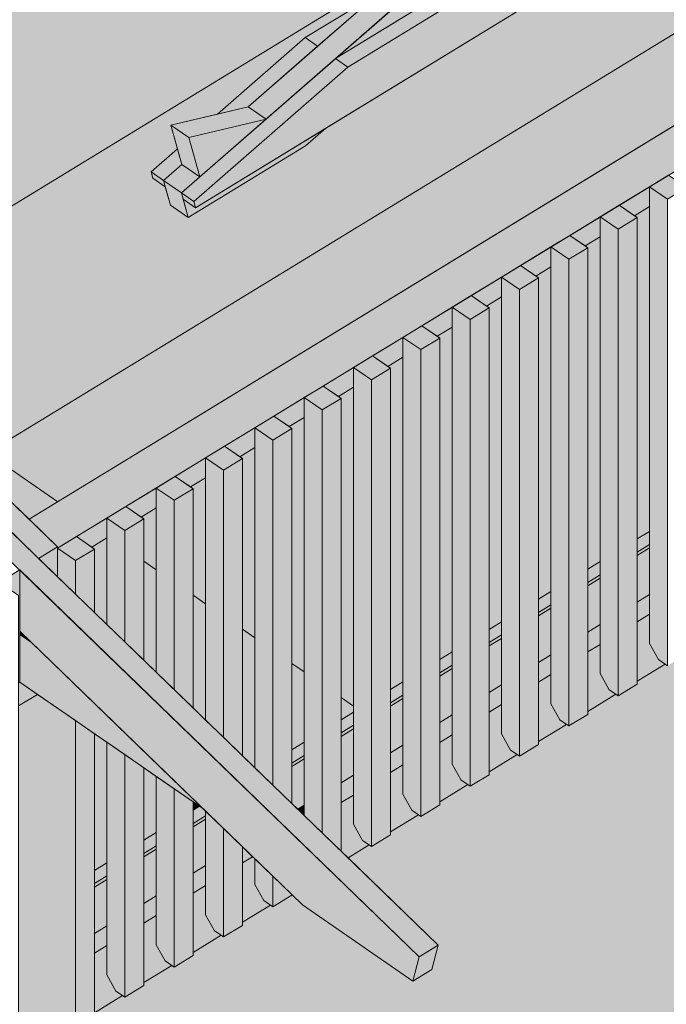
# Model space of a CAD drawing. Header units: millimetres. Extents: x 0 to 1517, y -116 to 725.
# Tile 189 of 256: x 809 to 822, y 580 to 599. Entities that reach past the tile are written whole.
import ezdxf

# ---------------------------------------------------------------- set-up
doc = ezdxf.new("R2010")
doc.units = ezdxf.units.MM
doc.linetypes.add('CADWORK_5', pattern=[13.2, 10, -1.5, 0.2, -1.5])
doc.layers.add('Ech.1_100', color=7, linetype='Continuous')
doc.styles.add('tahoma-', font='txt', dxfattribs={"height": 1})

msp = doc.modelspace()

# ---------------------------------------------------------------- hatches: boundary and pattern name
at = {"layer": 'Ech.1_100', "linetype": 'Continuous', "lineweight": 5, "true_color": 0xd4c4b3, "transparency": 33554687}
for points in [[(817.158, 581.023), (817.523, 581.245), (781.42, 616.192), (781.056, 615.969), (817.158, 581.023)], [(815.549, 598.266), (820.054, 601.017), (822.959, 603.55), (822.906, 603.739), (824.179, 604.613), (828.741, 608.59), (828.741, 609.766), (815.549, 598.266)], [(812.945, 595.997), (812.603, 596.233), (812.249, 595.924), (812.592, 595.688), (819.202, 601.451), (818.86, 601.687), (813.875, 597.342), (814.217, 597.106), (812.945, 595.997)], [(815.362, 596.927), (812.865, 595.402), (812.626, 595.568), (812.724, 595.216), (814.977, 596.591), (815.362, 596.927)], [(812.382, 595.452), (812.724, 595.216), (812.592, 595.688), (812.249, 595.924), (812.382, 595.452)], [(809.488, 588.448), (809.488, 587.272), (814.915, 582.018), (817.034, 580.556), (817.158, 581.023), (809.488, 588.448)], [(817.523, 581.245), (817.158, 581.023), (817.034, 580.556), (817.398, 580.778), (817.523, 581.245)]]:
    msp.add_hatch(color=9, dxfattribs=at).paths.add_polyline_path(points)
at = {"layer": 'Ech.1_100', "linetype": 'Continuous', "lineweight": 5, "true_color": 0xdcdcdc, "transparency": 33554687}
for points in [[(805.364, 593.015), (817.215, 600.253), (818.86, 601.687), (819.92, 603.552), (820.262, 603.315), (820.354, 602.99), (821.552, 604.034), (808.651, 612.942), (796.358, 605.433), (796.358, 601.733), (805.364, 593.015)], [(808.825, 589.665), (809.189, 589.887), (809.669, 589.422), (826.585, 599.754), (825.676, 600.964), (808.187, 590.282), (808.825, 589.665)], [(821.34, 589.043), (821.58, 589.19), (821.58, 595.426), (821.29, 595.248), (821.34, 595.214), (821.34, 589.043)], [(820.633, 594.847), (820.343, 594.67), (820.393, 594.635), (820.393, 588.465), (820.633, 588.612), (820.633, 594.847)], [(819.686, 594.269), (819.396, 594.092), (819.446, 594.057), (819.446, 587.887), (819.686, 588.033), (819.686, 594.269)], [(818.739, 593.691), (818.449, 593.513), (818.499, 593.478), (818.499, 587.308), (818.739, 587.455), (818.739, 593.691)], [(817.552, 586.73), (817.792, 586.876), (817.792, 593.112), (817.502, 592.935), (817.552, 592.9), (817.552, 586.73)], [(816.605, 586.151), (816.845, 586.298), (816.845, 592.534), (816.555, 592.356), (816.605, 592.322), (816.605, 586.151)], [(815.658, 585.573), (815.898, 585.72), (815.898, 591.955), (815.608, 591.778), (815.658, 591.743), (815.658, 585.573)], [(814.711, 584.995), (814.951, 585.141), (814.951, 591.377), (814.661, 591.2), (814.711, 591.165), (814.711, 584.995)], [(814.004, 590.799), (813.714, 590.621), (813.764, 590.586), (813.764, 584.883), (814.004, 584.651), (814.004, 590.799)], [(813.057, 590.22), (812.767, 590.043), (812.817, 590.008), (812.817, 585.8), (813.057, 585.568), (813.057, 590.22)], [(812.11, 589.642), (811.82, 589.464), (811.87, 589.43), (811.87, 586.717), (812.11, 586.484), (812.11, 589.642)], [(811.163, 589.063), (810.873, 588.886), (810.923, 588.851), (810.923, 587.633), (811.163, 587.401), (811.163, 589.063)], [(821.34, 588.724), (821.58, 588.871), (821.58, 588.936), (821.34, 588.789), (821.34, 588.724)], [(820.393, 588.145), (820.633, 588.292), (820.633, 588.358), (820.393, 588.211), (820.393, 588.145)], [(819.446, 587.567), (819.686, 587.714), (819.686, 587.779), (819.446, 587.633), (819.446, 587.567)], [(821.58, 587.599), (821.34, 587.452), (821.34, 586.311), (821.878, 586.64), (821.751, 586.728), (821.58, 587.036), (821.58, 587.599)], [(818.739, 587.201), (818.499, 587.054), (818.499, 586.989), (818.739, 587.135), (818.739, 587.201)], [(820.633, 587.02), (820.393, 586.874), (820.393, 585.733), (820.931, 586.062), (820.804, 586.149), (820.633, 586.458), (820.633, 587.02)], [(817.792, 586.622), (817.552, 586.476), (817.552, 586.41), (817.792, 586.557), (817.792, 586.622)], [(819.686, 586.442), (819.446, 586.295), (819.446, 585.155), (819.984, 585.483), (819.857, 585.571), (819.686, 585.879), (819.686, 586.442)], [(809.488, 586.296), (809.466, 586.283), (809.466, 585.837), (809.831, 586.06), (809.488, 586.296)], [(809.831, 586.06), (809.466, 585.837), (809.466, 559.983), (810.559, 560.65), (810.559, 585.557), (809.831, 586.06)], [(816.605, 585.832), (816.845, 585.979), (816.845, 586.044), (816.605, 585.897), (816.605, 585.832)], [(818.739, 585.864), (818.499, 585.717), (818.499, 584.576), (819.037, 584.905), (818.911, 584.992), (818.739, 585.301), (818.739, 585.864)], [(815.658, 585.253), (815.898, 585.4), (815.898, 585.466), (815.658, 585.319), (815.658, 585.253)], [(810.923, 582.681), (811.163, 582.828), (811.163, 585.14), (810.923, 585.305), (810.923, 582.681)], [(817.792, 585.285), (817.552, 585.138), (817.552, 583.998), (818.09, 584.327), (817.964, 584.414), (817.792, 584.722), (817.792, 585.285)], [(814.711, 584.675), (814.951, 584.822), (814.951, 584.887), (814.711, 584.741), (814.711, 584.675)], [(816.845, 584.707), (816.605, 584.56), (816.605, 583.419), (817.143, 583.748), (817.017, 583.836), (816.845, 584.144), (816.845, 584.707)], [(811.87, 583.259), (812.11, 583.406), (812.11, 584.486), (811.87, 584.652), (811.87, 583.259)], [(815.898, 584.128), (815.658, 583.982), (815.658, 583.05), (815.791, 582.922), (816.196, 583.17), (816.07, 583.257), (815.898, 583.566), (815.898, 584.128)], [(812.817, 583.838), (812.94, 583.913), (812.817, 583.998), (812.817, 583.838)], [(812.817, 583.518), (813.057, 583.665), (813.057, 583.73), (812.817, 583.584), (812.817, 583.518)], [(812.11, 583.152), (811.87, 583.005), (811.87, 582.94), (812.11, 583.087), (812.11, 583.152)], [(813.959, 582.944), (813.764, 582.825), (813.764, 581.684), (814.302, 582.013), (814.176, 582.1), (814.004, 582.409), (814.004, 582.9), (813.959, 582.944)], [(811.163, 582.574), (810.923, 582.427), (810.923, 582.361), (811.163, 582.508), (811.163, 582.574)], [(813.057, 582.393), (812.817, 582.246), (812.817, 581.106), (813.355, 581.435), (813.229, 581.522), (813.057, 581.83), (813.057, 582.393)], [(812.11, 581.815), (811.87, 581.668), (811.87, 580.527), (812.408, 580.856), (812.282, 580.944), (812.11, 581.252), (812.11, 581.815)], [(811.163, 581.236), (810.923, 581.09), (810.923, 579.949), (811.461, 580.278), (811.335, 580.365), (811.163, 580.674), (811.163, 581.236)]]:
    msp.add_hatch(color=254, dxfattribs=at).paths.add_polyline_path(points)
at = {"layer": 'Ech.1_100', "linetype": 'Continuous', "lineweight": 5, "true_color": 0xe0d9d1, "transparency": 33554687}
for points in [[(812.865, 595.402), (829.156, 605.352), (829.156, 606.265), (815.788, 598.1), (812.832, 595.522), (812.865, 595.402)], [(828.741, 606.323), (815.549, 598.266), (815.788, 598.1), (828.98, 606.157), (828.741, 606.323)], [(816.402, 599.544), (814.966, 598.668), (815.206, 598.502), (816.402, 599.544)], [(813.285, 597.202), (813.875, 597.342), (813.875, 597.342), (815.206, 598.502), (814.966, 598.668), (813.285, 597.202)], [(812.592, 595.688), (812.832, 595.522), (815.788, 598.1), (815.549, 598.266), (812.592, 595.688)], [(812.01, 596.09), (812.249, 595.924), (812.603, 596.233), (812.603, 596.233), (812.518, 596.534), (812.01, 596.09)], [(812.249, 595.924), (812.01, 596.09), (812.043, 595.97), (812.283, 595.804), (812.249, 595.924)], [(812.626, 595.568), (812.865, 595.402), (812.832, 595.522), (812.592, 595.688), (812.626, 595.568)]]:
    msp.add_hatch(color=254, dxfattribs=at).paths.add_polyline_path(points)
at = {"layer": 'Ech.1_100', "linetype": 'Continuous', "lineweight": 5, "true_color": 0xb8b8b8, "transparency": 33554687}
for points in [[(812.391, 596.989), (813.285, 597.202), (814.966, 598.668), (816.402, 599.544), (817.215, 600.253), (805.364, 593.015), (808.187, 590.282), (825.676, 600.964), (825.329, 601.426), (824.108, 602.269), (815.362, 596.927), (814.977, 596.591), (812.724, 595.216), (812.382, 595.452), (812.283, 595.804), (812.043, 595.97), (812.01, 596.09), (812.518, 596.534), (812.391, 596.989)], [(821.34, 588.789), (821.58, 588.936), (821.58, 589.19), (821.34, 589.043), (821.34, 588.789)], [(820.633, 588.612), (820.393, 588.465), (820.393, 588.211), (820.633, 588.358), (820.633, 588.612)], [(819.446, 587.633), (819.686, 587.779), (819.686, 588.033), (819.446, 587.887), (819.446, 587.633)], [(818.499, 587.054), (818.739, 587.201), (818.739, 587.455), (818.499, 587.308), (818.499, 587.054)], [(817.792, 586.876), (817.552, 586.73), (817.552, 586.476), (817.792, 586.622), (817.792, 586.876)], [(816.845, 586.298), (816.605, 586.151), (816.605, 585.897), (816.845, 586.044), (816.845, 586.298)], [(815.898, 585.72), (815.658, 585.573), (815.658, 585.319), (815.898, 585.466), (815.898, 585.72)], [(814.951, 585.141), (814.711, 584.995), (814.711, 584.741), (814.951, 584.887), (814.951, 585.141)], [(812.94, 583.913), (812.817, 583.838), (812.817, 583.584), (813.057, 583.73), (813.057, 583.817), (813.003, 583.869), (812.94, 583.913)], [(811.87, 583.005), (812.11, 583.152), (812.11, 583.406), (811.87, 583.259), (811.87, 583.005)], [(810.923, 582.427), (811.163, 582.574), (811.163, 582.828), (810.923, 582.681), (810.923, 582.427)]]:
    msp.add_hatch(color=9, dxfattribs=at).paths.add_polyline_path(points)
at = {"layer": 'Ech.1_100', "linetype": 'Continuous', "lineweight": 5, "true_color": 0xe0d1b3, "transparency": 33554687}
for points in [[(810.216, 588.865), (829.156, 600.433), (828.471, 600.906), (809.669, 589.422), (810.216, 588.893), (810.216, 588.865)], [(821.58, 595.806), (820.997, 595.45), (821.29, 595.248), (821.58, 595.426), (821.58, 595.806)], [(820.343, 594.67), (820.633, 594.847), (820.633, 595.228), (820.05, 594.872), (820.343, 594.67)], [(819.396, 594.092), (819.686, 594.269), (819.686, 594.649), (819.103, 594.293), (819.396, 594.092)], [(818.449, 593.513), (818.739, 593.691), (818.739, 594.071), (818.156, 593.715), (818.449, 593.513)], [(817.792, 593.493), (817.21, 593.137), (817.502, 592.935), (817.792, 593.112), (817.792, 593.493)], [(816.555, 592.356), (816.845, 592.534), (816.845, 592.914), (816.263, 592.558), (816.555, 592.356)], [(815.898, 592.336), (815.316, 591.98), (815.608, 591.778), (815.898, 591.955), (815.898, 592.336)], [(814.951, 591.757), (814.369, 591.401), (814.661, 591.2), (814.951, 591.377), (814.951, 591.757)], [(814.004, 591.179), (813.422, 590.823), (813.714, 590.621), (814.004, 590.799), (814.004, 591.179)], [(813.057, 590.601), (812.475, 590.245), (812.767, 590.043), (813.057, 590.22), (813.057, 590.601)], [(811.82, 589.464), (812.11, 589.642), (812.11, 590.022), (811.528, 589.666), (811.82, 589.464)], [(811.163, 589.444), (810.581, 589.088), (810.873, 588.886), (811.163, 589.063), (811.163, 589.444)], [(821.58, 588.871), (821.34, 588.724), (821.34, 587.832), (821.58, 587.979), (821.58, 588.871)], [(820.633, 588.292), (820.393, 588.145), (820.393, 587.254), (820.633, 587.401), (820.633, 588.292)], [(821.34, 587.452), (821.58, 587.599), (821.58, 587.979), (821.34, 587.832), (821.34, 587.452)], [(819.686, 587.714), (819.446, 587.567), (819.446, 586.675), (819.686, 586.822), (819.686, 587.714)], [(820.393, 586.874), (820.633, 587.02), (820.633, 587.401), (820.393, 587.254), (820.393, 586.874)], [(818.499, 586.097), (818.739, 586.244), (818.739, 587.135), (818.499, 586.989), (818.499, 586.097)], [(819.446, 586.295), (819.686, 586.442), (819.686, 586.822), (819.446, 586.675), (819.446, 586.295)], [(817.552, 585.519), (817.792, 585.665), (817.792, 586.557), (817.552, 586.41), (817.552, 585.519)], [(818.739, 586.244), (818.499, 586.097), (818.499, 585.717), (818.739, 585.864), (818.739, 586.244)], [(816.605, 584.94), (816.845, 585.087), (816.845, 585.979), (816.605, 585.832), (816.605, 584.94)], [(817.792, 585.665), (817.552, 585.519), (817.552, 585.138), (817.792, 585.285), (817.792, 585.665)], [(815.898, 585.4), (815.658, 585.253), (815.658, 584.362), (815.898, 584.509), (815.898, 585.4)], [(816.605, 584.56), (816.845, 584.707), (816.845, 585.087), (816.605, 584.94), (816.605, 584.56)], [(814.827, 583.854), (814.951, 583.93), (814.951, 584.822), (814.711, 584.675), (814.711, 583.967), (814.827, 583.854)], [(815.658, 583.982), (815.898, 584.128), (815.898, 584.509), (815.658, 584.362), (815.658, 583.982)], [(814.951, 583.93), (814.827, 583.854), (814.951, 583.734), (814.951, 583.93)], [(813.057, 583.665), (812.817, 583.518), (812.817, 582.627), (813.057, 582.773), (813.057, 583.665)], [(811.87, 582.048), (812.11, 582.195), (812.11, 583.087), (811.87, 582.94), (811.87, 582.048)], [(813.764, 582.825), (813.959, 582.944), (813.764, 583.133), (813.764, 582.825)], [(812.817, 582.246), (813.057, 582.393), (813.057, 582.773), (812.817, 582.627), (812.817, 582.246)], [(810.923, 581.47), (811.163, 581.617), (811.163, 582.508), (810.923, 582.361), (810.923, 581.47)], [(812.11, 582.195), (811.87, 582.048), (811.87, 581.668), (812.11, 581.815), (812.11, 582.195)], [(811.163, 581.617), (810.923, 581.47), (810.923, 581.09), (811.163, 581.236), (811.163, 581.617)]]:
    msp.add_hatch(color=254, dxfattribs=at).paths.add_polyline_path(points)
at = {"layer": 'Ech.1_100', "linetype": 'Continuous', "lineweight": 5, "true_color": 0xf7d1b3, "transparency": 33554687}
for points in [[(812.733, 596.753), (814.217, 597.106), (813.875, 597.342), (812.391, 596.989), (812.733, 596.753)], [(812.733, 596.753), (812.391, 596.989), (812.603, 596.233), (812.945, 595.997), (812.733, 596.753)], [(814.217, 597.106), (812.733, 596.753), (812.945, 595.997), (814.217, 597.106)], [(809.488, 587.209), (809.715, 587.053), (809.488, 587.272), (809.488, 587.209)], [(809.488, 586.296), (813.003, 583.869), (809.715, 587.053), (809.488, 587.209), (809.488, 586.296)]]:
    msp.add_hatch(color=254, dxfattribs=at).paths.add_polyline_path(points)
at = {"layer": 'Ech.1_100', "linetype": 'Continuous', "lineweight": 5, "true_color": 0xeaddd7, "transparency": 33554687}
for points in [[(821.944, 596.029), (821.58, 595.806), (821.923, 595.57), (822.287, 595.792), (821.944, 596.029)], [(821.751, 586.728), (821.923, 586.609), (821.923, 595.57), (821.58, 595.806), (821.58, 587.036), (821.751, 586.728)], [(820.997, 595.45), (820.633, 595.228), (820.976, 594.991), (821.34, 595.214), (820.997, 595.45)], [(820.976, 594.991), (820.633, 595.228), (820.633, 586.458), (820.804, 586.149), (820.976, 586.031), (820.976, 594.991)], [(820.976, 586.031), (821.34, 586.253), (821.34, 595.214), (820.976, 594.991), (820.976, 586.031)], [(820.05, 594.872), (819.686, 594.649), (820.029, 594.413), (820.393, 594.635), (820.05, 594.872)], [(819.857, 585.571), (820.029, 585.453), (820.029, 594.413), (819.686, 594.649), (819.686, 585.879), (819.857, 585.571)], [(820.029, 585.453), (820.393, 585.675), (820.393, 594.635), (820.029, 594.413), (820.029, 585.453)], [(819.103, 594.293), (818.739, 594.071), (819.082, 593.834), (819.446, 594.057), (819.103, 594.293)], [(818.911, 584.992), (819.082, 584.874), (819.082, 593.834), (818.739, 594.071), (818.739, 585.301), (818.911, 584.992)], [(819.446, 594.057), (819.082, 593.834), (819.082, 584.874), (819.446, 585.097), (819.446, 594.057)], [(818.156, 593.715), (817.792, 593.493), (818.135, 593.256), (818.499, 593.478), (818.156, 593.715)], [(818.135, 593.256), (817.792, 593.493), (817.792, 584.722), (817.964, 584.414), (818.135, 584.296), (818.135, 593.256)], [(818.499, 593.478), (818.135, 593.256), (818.135, 584.296), (818.499, 584.518), (818.499, 593.478)], [(817.21, 593.137), (816.845, 592.914), (817.188, 592.678), (817.552, 592.9), (817.21, 593.137)], [(817.017, 583.836), (817.188, 583.717), (817.188, 592.678), (816.845, 592.914), (816.845, 584.144), (817.017, 583.836)], [(817.188, 583.717), (817.552, 583.94), (817.552, 592.9), (817.188, 592.678), (817.188, 583.717)], [(816.263, 592.558), (815.898, 592.336), (816.241, 592.099), (816.605, 592.322), (816.263, 592.558)], [(816.07, 583.257), (816.241, 583.139), (816.241, 592.099), (815.898, 592.336), (815.898, 583.566), (816.07, 583.257)], [(816.605, 592.322), (816.241, 592.099), (816.241, 583.139), (816.605, 583.361), (816.605, 592.322)], [(815.316, 591.98), (814.951, 591.757), (815.294, 591.521), (815.658, 591.743), (815.316, 591.98)], [(815.294, 591.521), (814.951, 591.757), (814.951, 583.734), (815.294, 583.403), (815.294, 591.521)], [(815.658, 591.743), (815.294, 591.521), (815.294, 583.403), (815.658, 583.05), (815.658, 591.743)], [(814.369, 591.401), (814.004, 591.179), (814.347, 590.942), (814.711, 591.165), (814.369, 591.401)], [(814.347, 590.942), (814.004, 591.179), (814.004, 584.651), (814.347, 584.319), (814.347, 590.942)], [(814.711, 591.165), (814.347, 590.942), (814.347, 584.319), (814.711, 583.967), (814.711, 591.165)], [(813.422, 590.823), (813.057, 590.601), (813.4, 590.364), (813.764, 590.586), (813.422, 590.823)], [(813.4, 590.364), (813.057, 590.601), (813.057, 585.568), (813.4, 585.236), (813.4, 590.364)], [(813.764, 590.586), (813.4, 590.364), (813.4, 585.236), (813.764, 584.883), (813.764, 590.586)], [(812.475, 590.245), (812.11, 590.022), (812.453, 589.786), (812.817, 590.008), (812.475, 590.245)], [(812.453, 589.786), (812.11, 590.022), (812.11, 586.484), (812.453, 586.153), (812.453, 589.786)], [(812.817, 590.008), (812.453, 589.786), (812.453, 586.153), (812.817, 585.8), (812.817, 590.008)], [(811.528, 589.666), (811.163, 589.444), (811.506, 589.207), (811.87, 589.43), (811.528, 589.666)], [(811.506, 589.207), (811.163, 589.444), (811.163, 587.401), (811.506, 587.069), (811.506, 589.207)], [(811.87, 589.43), (811.506, 589.207), (811.506, 587.069), (811.87, 586.717), (811.87, 589.43)], [(810.581, 589.088), (810.216, 588.865), (810.559, 588.629), (810.923, 588.851), (810.581, 589.088)], [(810.559, 588.629), (810.216, 588.865), (810.216, 588.318), (810.559, 587.986), (810.559, 588.629)], [(810.923, 588.851), (810.559, 588.629), (810.559, 587.986), (810.923, 587.633), (810.923, 588.851)], [(810.559, 579.669), (810.923, 579.891), (810.923, 585.305), (810.559, 585.557), (810.559, 579.669)], [(811.506, 584.903), (811.163, 585.14), (811.163, 580.674), (811.335, 580.365), (811.506, 580.247), (811.506, 584.903)], [(811.506, 580.247), (811.87, 580.469), (811.87, 584.652), (811.506, 584.903), (811.506, 580.247)], [(812.282, 580.944), (812.453, 580.825), (812.453, 584.249), (812.11, 584.486), (812.11, 581.252), (812.282, 580.944)], [(812.453, 580.825), (812.817, 581.048), (812.817, 583.998), (812.453, 584.249), (812.453, 580.825)], [(813.229, 581.522), (813.4, 581.404), (813.4, 583.485), (813.057, 583.817), (813.057, 581.83), (813.229, 581.522)], [(813.4, 581.404), (813.764, 581.626), (813.764, 583.133), (813.4, 583.485), (813.4, 581.404)], [(814.176, 582.1), (814.347, 581.982), (814.347, 582.569), (814.004, 582.9), (814.004, 582.409), (814.176, 582.1)], [(814.347, 581.982), (814.711, 582.205), (814.711, 582.216), (814.347, 582.569), (814.347, 581.982)]]:
    msp.add_hatch(color=254, dxfattribs=at).paths.add_polyline_path(points)
at = {"layer": 'Ech.1_100', "linetype": 'Continuous', "lineweight": 5, "true_color": 0xf8f8f8, "transparency": 33554687}
msp.add_hatch(color=7, dxfattribs=at).paths.add_polyline_path([(829.52, 591.25), (829.499, 591.237), (829.454, 591.267), (828.916, 590.939), (828.916, 590.881), (828.552, 590.658), (828.507, 590.689), (827.969, 590.36), (827.969, 590.302), (827.605, 590.08), (827.56, 590.111), (827.022, 589.782), (827.022, 589.724), (826.658, 589.501), (826.613, 589.532), (826.075, 589.203), (826.075, 589.145), (825.711, 588.923), (825.666, 588.954), (825.128, 588.625), (825.128, 588.567), (824.764, 588.345), (824.719, 588.375), (824.181, 588.047), (824.181, 587.989), (823.817, 587.766), (823.772, 587.797), (823.234, 587.468), (823.234, 587.41), (822.87, 587.188), (822.825, 587.219), (822.287, 586.89), (822.287, 586.832), (821.923, 586.609), (821.878, 586.64), (821.34, 586.311), (821.34, 586.253), (820.976, 586.031), (820.931, 586.062), (820.393, 585.733), (820.393, 585.675), (820.029, 585.453), (819.984, 585.483), (819.446, 585.155), (819.446, 585.097), (819.082, 584.874), (819.037, 584.905), (818.499, 584.576), (818.499, 584.518), (818.135, 584.296), (818.09, 584.327), (817.552, 583.998), (817.552, 583.94), (817.188, 583.717), (817.143, 583.748), (816.605, 583.419), (816.605, 583.361), (816.241, 583.139), (816.196, 583.17), (815.791, 582.922), (817.523, 581.245), (817.398, 580.778), (817.034, 580.556), (814.915, 582.018), (814.711, 582.216), (814.711, 582.205), (814.347, 581.982), (814.302, 582.013), (813.764, 581.684), (813.764, 581.626), (813.4, 581.404), (813.355, 581.435), (812.817, 581.106), (812.817, 581.048), (812.453, 580.825), (812.408, 580.856), (811.87, 580.527), (811.87, 580.469), (811.506, 580.247), (811.461, 580.278), (810.923, 579.949), (810.923, 579.891), (810.559, 579.669), (810.559, 561.096), (829.52, 572.677), (829.52, 591.25)])
at = {"layer": 'Ech.1_100', "linetype": 'Continuous', "lineweight": 5, "true_color": 0xe0c8b3, "transparency": 33554687}
for points in [[(809.852, 588.67), (810.216, 588.893), (809.189, 589.887), (808.825, 589.665), (809.852, 588.67)], [(809.852, 588.67), (810.216, 588.318), (810.216, 588.893), (809.852, 588.67)], [(809.488, 588.448), (809.124, 588.225), (809.124, 588.198), (809.466, 587.961), (809.466, 586.283), (809.488, 586.296), (809.488, 588.448)]]:
    msp.add_hatch(color=9, dxfattribs=at).paths.add_polyline_path(points)

# ---------------------------------------------------------------- linework, layer by layer
at = {"layer": 'Ech.1_100', "color": 7, "linetype": 'Continuous', "lineweight": 5}
for points in [[(817.158, 581.023), (817.523, 581.245), (781.42, 616.192), (781.056, 615.969), (817.158, 581.023)], [(805.364, 593.015), (817.215, 600.253), (818.86, 601.687), (819.92, 603.552), (820.262, 603.315), (820.354, 602.99), (821.552, 604.034), (808.651, 612.942), (796.358, 605.433), (796.358, 601.733), (805.364, 593.015)], [(815.549, 598.266), (820.054, 601.017), (822.959, 603.55), (822.906, 603.739), (824.179, 604.613), (828.741, 608.59), (828.741, 609.766), (815.549, 598.266)], [(812.865, 595.402), (829.156, 605.352), (829.156, 606.265), (815.788, 598.1), (812.832, 595.522), (812.865, 595.402)], [(828.741, 606.323), (815.549, 598.266), (815.788, 598.1), (828.98, 606.157), (828.741, 606.323)], [(812.391, 596.989), (813.285, 597.202), (814.966, 598.668), (816.402, 599.544), (817.215, 600.253), (805.364, 593.015), (808.187, 590.282), (825.676, 600.964), (825.329, 601.426), (824.108, 602.269), (815.362, 596.927), (814.977, 596.591), (812.724, 595.216), (812.382, 595.452), (812.283, 595.804), (812.043, 595.97), (812.01, 596.09), (812.518, 596.534), (812.391, 596.989)], [(812.945, 595.997), (812.603, 596.233), (812.249, 595.924), (812.592, 595.688), (819.202, 601.451), (818.86, 601.687), (813.875, 597.342), (814.217, 597.106), (812.945, 595.997)], [(808.825, 589.665), (809.189, 589.887), (809.669, 589.422), (826.585, 599.754), (825.676, 600.964), (808.187, 590.282), (808.825, 589.665)], [(810.216, 588.865), (829.156, 600.433), (828.471, 600.906), (809.669, 589.422), (810.216, 588.893), (810.216, 588.865)], [(816.402, 599.544), (814.966, 598.668), (815.206, 598.502), (816.402, 599.544)], [(813.285, 597.202), (813.875, 597.342), (813.875, 597.342), (815.206, 598.502), (814.966, 598.668), (813.285, 597.202)], [(812.592, 595.688), (812.832, 595.522), (815.788, 598.1), (815.549, 598.266), (812.592, 595.688)], [(812.733, 596.753), (814.217, 597.106), (813.875, 597.342), (812.391, 596.989), (812.733, 596.753)], [(812.733, 596.753), (812.391, 596.989), (812.603, 596.233), (812.945, 595.997), (812.733, 596.753)], [(814.217, 597.106), (812.733, 596.753), (812.945, 595.997), (814.217, 597.106)], [(815.362, 596.927), (812.865, 595.402), (812.626, 595.568), (812.724, 595.216), (814.977, 596.591), (815.362, 596.927)], [(812.01, 596.09), (812.249, 595.924), (812.603, 596.233), (812.603, 596.233), (812.518, 596.534), (812.01, 596.09)], [(812.249, 595.924), (812.01, 596.09), (812.043, 595.97), (812.283, 595.804), (812.249, 595.924)], [(821.944, 596.029), (821.58, 595.806), (821.923, 595.57), (822.287, 595.792), (821.944, 596.029)], [(812.382, 595.452), (812.724, 595.216), (812.592, 595.688), (812.249, 595.924), (812.382, 595.452)], [(812.626, 595.568), (812.865, 595.402), (812.832, 595.522), (812.592, 595.688), (812.626, 595.568)], [(821.58, 595.806), (820.997, 595.45), (821.29, 595.248), (821.58, 595.426), (821.58, 595.806)], [(821.751, 586.728), (821.923, 586.609), (821.923, 595.57), (821.58, 595.806), (821.58, 587.036), (821.751, 586.728)], [(820.997, 595.45), (820.633, 595.228), (820.976, 594.991), (821.34, 595.214), (820.997, 595.45)], [(821.34, 589.043), (821.58, 589.19), (821.58, 595.426), (821.29, 595.248), (821.34, 595.214), (821.34, 589.043)], [(820.343, 594.67), (820.633, 594.847), (820.633, 595.228), (820.05, 594.872), (820.343, 594.67)], [(820.976, 594.991), (820.633, 595.228), (820.633, 586.458), (820.804, 586.149), (820.976, 586.031), (820.976, 594.991)], [(820.976, 586.031), (821.34, 586.253), (821.34, 595.214), (820.976, 594.991), (820.976, 586.031)], [(820.05, 594.872), (819.686, 594.649), (820.029, 594.413), (820.393, 594.635), (820.05, 594.872)], [(820.633, 594.847), (820.343, 594.67), (820.393, 594.635), (820.393, 588.465), (820.633, 588.612), (820.633, 594.847)], [(819.396, 594.092), (819.686, 594.269), (819.686, 594.649), (819.103, 594.293), (819.396, 594.092)], [(819.857, 585.571), (820.029, 585.453), (820.029, 594.413), (819.686, 594.649), (819.686, 585.879), (819.857, 585.571)], [(820.029, 585.453), (820.393, 585.675), (820.393, 594.635), (820.029, 594.413), (820.029, 585.453)], [(819.103, 594.293), (818.739, 594.071), (819.082, 593.834), (819.446, 594.057), (819.103, 594.293)], [(819.686, 594.269), (819.396, 594.092), (819.446, 594.057), (819.446, 587.887), (819.686, 588.033), (819.686, 594.269)], [(818.449, 593.513), (818.739, 593.691), (818.739, 594.071), (818.156, 593.715), (818.449, 593.513)], [(818.911, 584.992), (819.082, 584.874), (819.082, 593.834), (818.739, 594.071), (818.739, 585.301), (818.911, 584.992)], [(819.446, 594.057), (819.082, 593.834), (819.082, 584.874), (819.446, 585.097), (819.446, 594.057)], [(818.156, 593.715), (817.792, 593.493), (818.135, 593.256), (818.499, 593.478), (818.156, 593.715)], [(818.739, 593.691), (818.449, 593.513), (818.499, 593.478), (818.499, 587.308), (818.739, 587.455), (818.739, 593.691)], [(817.792, 593.493), (817.21, 593.137), (817.502, 592.935), (817.792, 593.112), (817.792, 593.493)], [(818.135, 593.256), (817.792, 593.493), (817.792, 584.722), (817.964, 584.414), (818.135, 584.296), (818.135, 593.256)], [(818.499, 593.478), (818.135, 593.256), (818.135, 584.296), (818.499, 584.518), (818.499, 593.478)], [(817.21, 593.137), (816.845, 592.914), (817.188, 592.678), (817.552, 592.9), (817.21, 593.137)], [(817.552, 586.73), (817.792, 586.876), (817.792, 593.112), (817.502, 592.935), (817.552, 592.9), (817.552, 586.73)], [(816.555, 592.356), (816.845, 592.534), (816.845, 592.914), (816.263, 592.558), (816.555, 592.356)], [(817.017, 583.836), (817.188, 583.717), (817.188, 592.678), (816.845, 592.914), (816.845, 584.144), (817.017, 583.836)], [(817.188, 583.717), (817.552, 583.94), (817.552, 592.9), (817.188, 592.678), (817.188, 583.717)], [(816.263, 592.558), (815.898, 592.336), (816.241, 592.099), (816.605, 592.322), (816.263, 592.558)], [(816.605, 586.151), (816.845, 586.298), (816.845, 592.534), (816.555, 592.356), (816.605, 592.322), (816.605, 586.151)], [(815.898, 592.336), (815.316, 591.98), (815.608, 591.778), (815.898, 591.955), (815.898, 592.336)], [(816.07, 583.257), (816.241, 583.139), (816.241, 592.099), (815.898, 592.336), (815.898, 583.566), (816.07, 583.257)], [(816.605, 592.322), (816.241, 592.099), (816.241, 583.139), (816.605, 583.361), (816.605, 592.322)], [(815.316, 591.98), (814.951, 591.757), (815.294, 591.521), (815.658, 591.743), (815.316, 591.98)], [(815.658, 585.573), (815.898, 585.72), (815.898, 591.955), (815.608, 591.778), (815.658, 591.743), (815.658, 585.573)], [(814.951, 591.757), (814.369, 591.401), (814.661, 591.2), (814.951, 591.377), (814.951, 591.757)], [(815.294, 591.521), (814.951, 591.757), (814.951, 583.734), (815.294, 583.403), (815.294, 591.521)], [(815.658, 591.743), (815.294, 591.521), (815.294, 583.403), (815.658, 583.05), (815.658, 591.743)], [(814.369, 591.401), (814.004, 591.179), (814.347, 590.942), (814.711, 591.165), (814.369, 591.401)], [(814.711, 584.995), (814.951, 585.141), (814.951, 591.377), (814.661, 591.2), (814.711, 591.165), (814.711, 584.995)], [(814.004, 591.179), (813.422, 590.823), (813.714, 590.621), (814.004, 590.799), (814.004, 591.179)], [(814.347, 590.942), (814.004, 591.179), (814.004, 584.651), (814.347, 584.319), (814.347, 590.942)], [(814.711, 591.165), (814.347, 590.942), (814.347, 584.319), (814.711, 583.967), (814.711, 591.165)], [(813.422, 590.823), (813.057, 590.601), (813.4, 590.364), (813.764, 590.586), (813.422, 590.823)], [(814.004, 590.799), (813.714, 590.621), (813.764, 590.586), (813.764, 584.883), (814.004, 584.651), (814.004, 590.799)], [(813.057, 590.601), (812.475, 590.245), (812.767, 590.043), (813.057, 590.22), (813.057, 590.601)], [(813.4, 590.364), (813.057, 590.601), (813.057, 585.568), (813.4, 585.236), (813.4, 590.364)], [(813.764, 590.586), (813.4, 590.364), (813.4, 585.236), (813.764, 584.883), (813.764, 590.586)], [(812.475, 590.245), (812.11, 590.022), (812.453, 589.786), (812.817, 590.008), (812.475, 590.245)], [(813.057, 590.22), (812.767, 590.043), (812.817, 590.008), (812.817, 585.8), (813.057, 585.568), (813.057, 590.22)], [(811.82, 589.464), (812.11, 589.642), (812.11, 590.022), (811.528, 589.666), (811.82, 589.464)], [(812.453, 589.786), (812.11, 590.022), (812.11, 586.484), (812.453, 586.153), (812.453, 589.786)], [(812.817, 590.008), (812.453, 589.786), (812.453, 586.153), (812.817, 585.8), (812.817, 590.008)], [(809.852, 588.67), (810.216, 588.893), (809.189, 589.887), (808.825, 589.665), (809.852, 588.67)], [(811.528, 589.666), (811.163, 589.444), (811.506, 589.207), (811.87, 589.43), (811.528, 589.666)], [(812.11, 589.642), (811.82, 589.464), (811.87, 589.43), (811.87, 586.717), (812.11, 586.484), (812.11, 589.642)], [(811.163, 589.444), (810.581, 589.088), (810.873, 588.886), (811.163, 589.063), (811.163, 589.444)], [(811.506, 589.207), (811.163, 589.444), (811.163, 587.401), (811.506, 587.069), (811.506, 589.207)], [(811.87, 589.43), (811.506, 589.207), (811.506, 587.069), (811.87, 586.717), (811.87, 589.43)], [(810.581, 589.088), (810.216, 588.865), (810.559, 588.629), (810.923, 588.851), (810.581, 589.088)], [(811.163, 589.063), (810.873, 588.886), (810.923, 588.851), (810.923, 587.633), (811.163, 587.401), (811.163, 589.063)], [(821.34, 588.789), (821.58, 588.936), (821.58, 589.19), (821.34, 589.043), (821.34, 588.789)], [(809.852, 588.67), (810.216, 588.318), (810.216, 588.893), (809.852, 588.67)], [(810.559, 588.629), (810.216, 588.865), (810.216, 588.318), (810.559, 587.986), (810.559, 588.629)], [(810.923, 588.851), (810.559, 588.629), (810.559, 587.986), (810.923, 587.633), (810.923, 588.851)], [(821.34, 588.724), (821.58, 588.871), (821.58, 588.936), (821.34, 588.789), (821.34, 588.724)], [(821.58, 588.871), (821.34, 588.724), (821.34, 587.832), (821.58, 587.979), (821.58, 588.871)], [(809.488, 588.448), (809.124, 588.225), (809.124, 588.198), (809.466, 587.961), (809.466, 586.283), (809.488, 586.296), (809.488, 588.448)], [(809.488, 588.448), (809.488, 587.272), (814.915, 582.018), (817.034, 580.556), (817.158, 581.023), (809.488, 588.448)], [(820.633, 588.612), (820.393, 588.465), (820.393, 588.211), (820.633, 588.358), (820.633, 588.612)], [(820.393, 588.145), (820.633, 588.292), (820.633, 588.358), (820.393, 588.211), (820.393, 588.145)], [(820.633, 588.292), (820.393, 588.145), (820.393, 587.254), (820.633, 587.401), (820.633, 588.292)], [(819.446, 587.633), (819.686, 587.779), (819.686, 588.033), (819.446, 587.887), (819.446, 587.633)], [(821.34, 587.452), (821.58, 587.599), (821.58, 587.979), (821.34, 587.832), (821.34, 587.452)], [(819.446, 587.567), (819.686, 587.714), (819.686, 587.779), (819.446, 587.633), (819.446, 587.567)], [(819.686, 587.714), (819.446, 587.567), (819.446, 586.675), (819.686, 586.822), (819.686, 587.714)], [(821.58, 587.599), (821.34, 587.452), (821.34, 586.311), (821.878, 586.64), (821.751, 586.728), (821.58, 587.036), (821.58, 587.599)], [(818.499, 587.054), (818.739, 587.201), (818.739, 587.455), (818.499, 587.308), (818.499, 587.054)], [(820.393, 586.874), (820.633, 587.02), (820.633, 587.401), (820.393, 587.254), (820.393, 586.874)], [(809.488, 587.209), (809.715, 587.053), (809.488, 587.272), (809.488, 587.209)], [(809.488, 586.296), (813.003, 583.869), (809.715, 587.053), (809.488, 587.209), (809.488, 586.296)], [(818.739, 587.201), (818.499, 587.054), (818.499, 586.989), (818.739, 587.135), (818.739, 587.201)], [(818.499, 586.097), (818.739, 586.244), (818.739, 587.135), (818.499, 586.989), (818.499, 586.097)], [(820.633, 587.02), (820.393, 586.874), (820.393, 585.733), (820.931, 586.062), (820.804, 586.149), (820.633, 586.458), (820.633, 587.02)], [(817.792, 586.876), (817.552, 586.73), (817.552, 586.476), (817.792, 586.622), (817.792, 586.876)], [(819.446, 586.295), (819.686, 586.442), (819.686, 586.822), (819.446, 586.675), (819.446, 586.295)], [(817.792, 586.622), (817.552, 586.476), (817.552, 586.41), (817.792, 586.557), (817.792, 586.622)], [(817.552, 585.519), (817.792, 585.665), (817.792, 586.557), (817.552, 586.41), (817.552, 585.519)], [(819.686, 586.442), (819.446, 586.295), (819.446, 585.155), (819.984, 585.483), (819.857, 585.571), (819.686, 585.879), (819.686, 586.442)], [(809.488, 586.296), (809.466, 586.283), (809.466, 585.837), (809.831, 586.06), (809.488, 586.296)], [(816.845, 586.298), (816.605, 586.151), (816.605, 585.897), (816.845, 586.044), (816.845, 586.298)], [(818.739, 586.244), (818.499, 586.097), (818.499, 585.717), (818.739, 585.864), (818.739, 586.244)], [(809.831, 586.06), (809.466, 585.837), (809.466, 559.983), (810.559, 560.65), (810.559, 585.557), (809.831, 586.06)], [(816.605, 585.832), (816.845, 585.979), (816.845, 586.044), (816.605, 585.897), (816.605, 585.832)], [(816.605, 584.94), (816.845, 585.087), (816.845, 585.979), (816.605, 585.832), (816.605, 584.94)], [(818.739, 585.864), (818.499, 585.717), (818.499, 584.576), (819.037, 584.905), (818.911, 584.992), (818.739, 585.301), (818.739, 585.864)], [(815.898, 585.72), (815.658, 585.573), (815.658, 585.319), (815.898, 585.466), (815.898, 585.72)], [(817.792, 585.665), (817.552, 585.519), (817.552, 585.138), (817.792, 585.285), (817.792, 585.665)], [(810.559, 579.669), (810.923, 579.891), (810.923, 585.305), (810.559, 585.557), (810.559, 579.669)], [(815.658, 585.253), (815.898, 585.4), (815.898, 585.466), (815.658, 585.319), (815.658, 585.253)], [(810.923, 582.681), (811.163, 582.828), (811.163, 585.14), (810.923, 585.305), (810.923, 582.681)], [(815.898, 585.4), (815.658, 585.253), (815.658, 584.362), (815.898, 584.509), (815.898, 585.4)], [(817.792, 585.285), (817.552, 585.138), (817.552, 583.998), (818.09, 584.327), (817.964, 584.414), (817.792, 584.722), (817.792, 585.285)], [(811.506, 584.903), (811.163, 585.14), (811.163, 580.674), (811.335, 580.365), (811.506, 580.247), (811.506, 584.903)], [(814.951, 585.141), (814.711, 584.995), (814.711, 584.741), (814.951, 584.887), (814.951, 585.141)], [(816.605, 584.56), (816.845, 584.707), (816.845, 585.087), (816.605, 584.94), (816.605, 584.56)], [(811.506, 580.247), (811.87, 580.469), (811.87, 584.652), (811.506, 584.903), (811.506, 580.247)], [(814.711, 584.675), (814.951, 584.822), (814.951, 584.887), (814.711, 584.741), (814.711, 584.675)], [(814.827, 583.854), (814.951, 583.93), (814.951, 584.822), (814.711, 584.675), (814.711, 583.967), (814.827, 583.854)], [(816.845, 584.707), (816.605, 584.56), (816.605, 583.419), (817.143, 583.748), (817.017, 583.836), (816.845, 584.144), (816.845, 584.707)], [(811.87, 583.259), (812.11, 583.406), (812.11, 584.486), (811.87, 584.652), (811.87, 583.259)], [(812.282, 580.944), (812.453, 580.825), (812.453, 584.249), (812.11, 584.486), (812.11, 581.252), (812.282, 580.944)], [(815.658, 583.982), (815.898, 584.128), (815.898, 584.509), (815.658, 584.362), (815.658, 583.982)], [(812.453, 580.825), (812.817, 581.048), (812.817, 583.998), (812.453, 584.249), (812.453, 580.825)], [(815.898, 584.128), (815.658, 583.982), (815.658, 583.05), (815.791, 582.922), (816.196, 583.17), (816.07, 583.257), (815.898, 583.566), (815.898, 584.128)], [(812.817, 583.838), (812.94, 583.913), (812.817, 583.998), (812.817, 583.838)], [(812.94, 583.913), (812.817, 583.838), (812.817, 583.584), (813.057, 583.73), (813.057, 583.817), (813.003, 583.869), (812.94, 583.913)], [(814.951, 583.93), (814.827, 583.854), (814.951, 583.734), (814.951, 583.93)], [(812.817, 583.518), (813.057, 583.665), (813.057, 583.73), (812.817, 583.584), (812.817, 583.518)], [(813.229, 581.522), (813.4, 581.404), (813.4, 583.485), (813.057, 583.817), (813.057, 581.83), (813.229, 581.522)], [(813.057, 583.665), (812.817, 583.518), (812.817, 582.627), (813.057, 582.773), (813.057, 583.665)], [(811.87, 583.005), (812.11, 583.152), (812.11, 583.406), (811.87, 583.259), (811.87, 583.005)], [(813.4, 581.404), (813.764, 581.626), (813.764, 583.133), (813.4, 583.485), (813.4, 581.404)], [(812.11, 583.152), (811.87, 583.005), (811.87, 582.94), (812.11, 583.087), (812.11, 583.152)], [(811.87, 582.048), (812.11, 582.195), (812.11, 583.087), (811.87, 582.94), (811.87, 582.048)], [(813.764, 582.825), (813.959, 582.944), (813.764, 583.133), (813.764, 582.825)], [(810.923, 582.427), (811.163, 582.574), (811.163, 582.828), (810.923, 582.681), (810.923, 582.427)], [(812.817, 582.246), (813.057, 582.393), (813.057, 582.773), (812.817, 582.627), (812.817, 582.246)], [(813.959, 582.944), (813.764, 582.825), (813.764, 581.684), (814.302, 582.013), (814.176, 582.1), (814.004, 582.409), (814.004, 582.9), (813.959, 582.944)], [(814.176, 582.1), (814.347, 581.982), (814.347, 582.569), (814.004, 582.9), (814.004, 582.409), (814.176, 582.1)], [(811.163, 582.574), (810.923, 582.427), (810.923, 582.361), (811.163, 582.508), (811.163, 582.574)], [(810.923, 581.47), (811.163, 581.617), (811.163, 582.508), (810.923, 582.361), (810.923, 581.47)], [(813.057, 582.393), (812.817, 582.246), (812.817, 581.106), (813.355, 581.435), (813.229, 581.522), (813.057, 581.83), (813.057, 582.393)], [(814.347, 581.982), (814.711, 582.205), (814.711, 582.216), (814.347, 582.569), (814.347, 581.982)], [(812.11, 582.195), (811.87, 582.048), (811.87, 581.668), (812.11, 581.815), (812.11, 582.195)], [(812.11, 581.815), (811.87, 581.668), (811.87, 580.527), (812.408, 580.856), (812.282, 580.944), (812.11, 581.252), (812.11, 581.815)], [(811.163, 581.617), (810.923, 581.47), (810.923, 581.09), (811.163, 581.236), (811.163, 581.617)], [(811.163, 581.236), (810.923, 581.09), (810.923, 579.949), (811.461, 580.278), (811.335, 580.365), (811.163, 580.674), (811.163, 581.236)], [(817.523, 581.245), (817.158, 581.023), (817.034, 580.556), (817.398, 580.778), (817.523, 581.245)]]:
    msp.add_lwpolyline(points, close=True, dxfattribs=at)
at = {"layer": 'Ech.1_100', "color": 7, "linetype": 'CADWORK_5', "lineweight": 5, "flags": 128}
for points in [[(805.021, 593.347), (810.218, 589.758)], [(811.87, 588.617), (812.11, 588.451)], [(812.817, 587.963), (813.057, 587.798)], [(813.764, 587.309), (814.004, 587.144)], [(814.711, 586.656), (814.951, 586.49)], [(815.658, 586.002), (815.898, 585.836)]]:
    msp.add_lwpolyline(points, dxfattribs=at)
at = {"layer": 'Ech.1_100', "color": 7, "linetype": 'Continuous', "lineweight": 5}
msp.add_lwpolyline([(821.923, 586.609), (821.878, 586.64), (821.34, 586.311), (821.34, 586.253), (820.976, 586.031), (820.931, 586.062), (820.393, 585.733), (820.393, 585.675), (820.029, 585.453), (819.984, 585.483), (819.446, 585.155), (819.446, 585.097), (819.082, 584.874), (819.037, 584.905), (818.499, 584.576), (818.499, 584.518), (818.135, 584.296), (818.09, 584.327), (817.552, 583.998), (817.552, 583.94), (817.188, 583.717), (817.143, 583.748), (816.605, 583.419), (816.605, 583.361), (816.241, 583.139), (816.196, 583.17), (815.791, 582.922), (817.523, 581.245), (817.398, 580.778), (817.034, 580.556), (814.915, 582.018), (814.711, 582.216), (814.711, 582.205), (814.347, 581.982), (814.302, 582.013), (813.764, 581.684), (813.764, 581.626), (813.4, 581.404), (813.355, 581.435), (812.817, 581.106), (812.817, 581.048), (812.453, 580.825), (812.408, 580.856), (811.87, 580.527), (811.87, 580.469), (811.506, 580.247), (811.461, 580.278), (810.923, 579.949)], dxfattribs=at)

# ---------------------------------------------------------------- next in the draw order: texts
at = {"layer": 'Ech.1_100', "color": 9, "linetype": 'Continuous', "insert": (811.647, 564.181), "char_height": 2.5, "attachment_point": 1, "rotation": 90, "style": 'tahoma-', "bg_fill": 3, "box_fill_scale": 1.15, "bg_fill_color": 256, "bg_fill_true_color": 13158600, "bg_fill_transparency": 33554687}
msp.add_mtext('\\A1;\\fTahoma|b0|i0;\\W0.600000;\\H2.365800;Raidisseur 15x25', dxfattribs=at)

doc.saveas('drawing.dxf')
